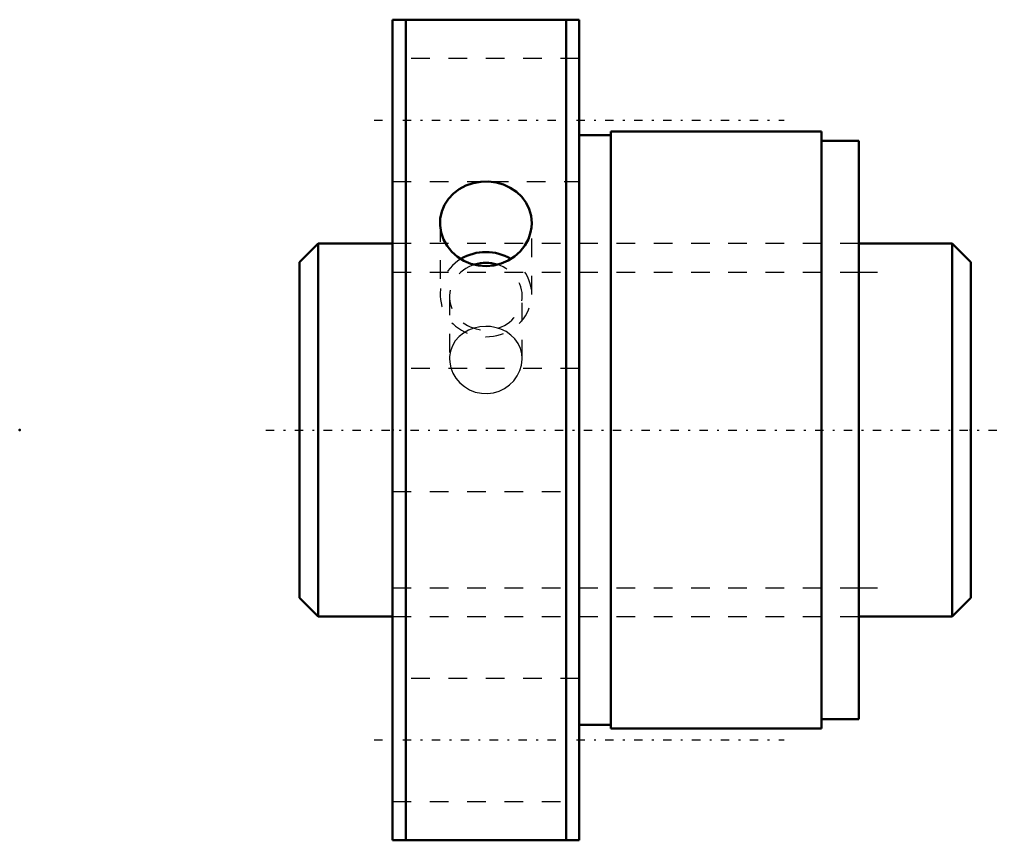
# Model space of a CAD drawing. Header units: millimetres. Extents: x -20 to 32.8, y -22 to 22.
import ezdxf

# ---------------------------------------------------------------- set-up
doc = ezdxf.new("R2010")
doc.units = ezdxf.units.MM
doc.linetypes.add('Center', pattern=[1.5, 0.45, -0.5, 0.05, -0.5])
doc.linetypes.add('Dashed', pattern=[2, 1, -1])
for name, color, linetype, lineweight in [('2d ConnectionPoints', 7, 'Continuous', 50), ('AM_0', 7, 'Continuous', 50), ('AM_5', 3, 'Continuous', 25), ('AM_7', 7, 'Center', 25), ('AM_9', 6, 'Dashed', 25)]:
    doc.layers.add(name, color=color, linetype=linetype, lineweight=lineweight)

# ---------------------------------------------------------------- blocks, each defined once
blk = doc.blocks.new('1_SDA_V_serieSDA2004V_4nut_0_in_SDA2004V_4G0_36LC0_0G000__0')
at = {"layer": 'AM_0'}
for p, q in [((0, 22), (0, -22)), ((10, 22), (0, 22)), ((0.7, 22), (0.7, -22)), ((9.3, 22), (9.3, -22)), ((10, 22), (10, -22)), ((11.7, 16), (11.7, -16)), ((23, 16), (11.7, 16)), ((23, 16), (23, -16)), ((11.7, 15.8), (10, 15.8)), ((25, 15.5), (23, 15.5)), ((25, 15.5), (25, -15.5)), ((10, -15.8), (11.7, -15.8)), ((23, -15.5), (25, -15.5)), ((11.7, -16), (23, -16)), ((0, -22), (10, -22))]:
    blk.add_line(p, q, dxfattribs=at)
for points in [[(7.458, 11.098), (7.424, 11.477), (7.32, 11.844), (7.152, 12.187), (6.922, 12.498), (6.638, 12.769), (6.307, 12.993), (5.938, 13.163), (5.543, 13.275), (5.133, 13.326), (4.72, 13.315), (4.315, 13.242), (3.93, 13.11), (3.574, 12.922), (3.259, 12.682), (2.992, 12.395), (2.782, 12.071), (2.636, 11.717), (2.556, 11.344), (2.542, 11.098)], [(2.542, 11.098), (2.546, 10.962), (2.605, 10.583), (2.732, 10.216), (2.922, 9.872), (3.172, 9.561), (3.473, 9.293), (3.819, 9.075), (4.198, 8.915), (4.6, 8.818), (5.013, 8.787), (5.424, 8.822), (5.823, 8.922), (6.199, 9.085), (6.541, 9.304), (6.841, 9.575), (7.088, 9.888), (7.276, 10.235), (7.4, 10.604), (7.444, 10.85), (7.458, 11.098)]]:
    blk.add_lwpolyline(points, dxfattribs=at)
for centre, major_axis, start_param, end_param in [((5, 7.271), (-2.459, 0), 4.138147, 5.286425), ((5, 7.159), (-1.95, 0), 4.401944, 5.020324)]:
    blk.add_ellipse(centre, major_axis=major_axis, ratio=0.92388, start_param=start_param, end_param=end_param, dxfattribs=at)
at = {"layer": 'AM_7'}
for p, q in [((-1, 16.617), (21, 16.617)), ((-1, -16.617), (21, -16.617))]:
    blk.add_line(p, q, dxfattribs=at)
at = {"layer": 'AM_9'}
for p, q in [((10, 19.917), (0, 19.917)), ((0, 13.317), (4.799, 13.317)), ((5.204, 13.317), (10, 13.317)), ((2.542, 11.098), (2.542, 7.271)), ((7.458, 7.271), (7.458, 11.098)), ((25, 10), (0, 10)), ((3.05, 7.159), (3.05, 3.826)), ((6.95, 3.827), (6.95, 7.159)), ((10, 3.3), (0, 3.3)), ((0, -3.3), (10, -3.3)), ((0, -10), (25, -10)), ((10, -13.317), (0, -13.317)), ((0, -19.917), (10, -19.917))]:
    blk.add_line(p, q, dxfattribs=at)
for points in [[(4.369, 5.466), (4.362, 5.464), (4.069, 5.353), (3.795, 5.198), (3.559, 5.007), (3.357, 4.776), (3.205, 4.52), (3.101, 4.232), (3.054, 3.941), (3.05, 3.827)], [(5, 5.555), (4.681, 5.533), (4.369, 5.466)], [(5.62, 5.469), (5.485, 5.503), (5.246, 5.542), (5, 5.555)], [(6.95, 3.827), (6.93, 4.086), (6.855, 4.376), (6.733, 4.638), (6.559, 4.883), (6.345, 5.093), (6.086, 5.273), (5.801, 5.408), (5.62, 5.469)], [(3.05, 3.827), (3.061, 3.634), (3.121, 3.341), (3.234, 3.05), (3.393, 2.783), (3.6, 2.537), (3.845, 2.328), (4.129, 2.156), (4.431, 2.036), (4.76, 1.967), (5.08, 1.953), (5.407, 1.995), (5.712, 2.086), (6.004, 2.229), (6.264, 2.413), (6.496, 2.642), (6.683, 2.899), (6.827, 3.188), (6.915, 3.483), (6.95, 3.793), (6.95, 3.827)]]:
    blk.add_lwpolyline(points, dxfattribs=at)
for centre, major_axis, start_param, end_param in [((5, 7.271), (-2.458, 0), 5.286425, 10.421332), ((5, 7.159), (-1.95, 0), 5.020324, 10.685129)]:
    blk.add_ellipse(centre, major_axis=major_axis, ratio=0.92388, start_param=start_param, end_param=end_param, dxfattribs=at)
blk = doc.blocks.new('2_000SDA2004V_40Shaft_0_in_SDA2004V_4G0_36LC0_0G000__0')
at = {"layer": 'AM_0'}
for p, q in [((-4, 10), (-5, 9)), ((0, 10), (-4, 10)), ((-4, 10), (-4, -10)), ((30, 10), (25, 10)), ((31, 9), (30, 10)), ((30, 10), (30, -10)), ((-5, 9), (-5, -9)), ((31, 9), (31, -9)), ((-5, -9), (-4, -10)), ((30, -10), (31, -9)), ((-4, -10), (0, -10)), ((25, -10), (30, -10))]:
    blk.add_line(p, q, dxfattribs=at)
at = {"layer": 'AM_5', "linetype": 'Dashed'}
for p, q in [((0, 8.4665), (25, 8.4665)), ((0, -8.4665), (25, -8.4665))]:
    blk.add_line(p, q, dxfattribs=at)
at = {"layer": 'AM_5'}
for p, q in [((25, 8.4665), (26, 8.4665)), ((25, -8.4665), (26, -8.4665))]:
    blk.add_line(p, q, dxfattribs=at)
at = {"layer": 'AM_7'}
blk.add_line((-6.8, 0), (32.8, 0), dxfattribs=at)
at = {"layer": 'AM_9'}
for p, q in [((25, 10), (0, 10)), ((0, -10), (25, -10))]:
    blk.add_line(p, q, dxfattribs=at)

msp = doc.modelspace()

# ---------------------------------------------------------------- linework, layer by layer
at = {"layer": '2d ConnectionPoints'}
for p in [(-20, 0), (0, 0), (31, 0)]:
    msp.add_point(p, dxfattribs=at)

# ---------------------------------------------------------------- block references
for name in ['1_SDA_V_serieSDA2004V_4nut_0_in_SDA2004V_4G0_36LC0_0G000__0', '2_000SDA2004V_40Shaft_0_in_SDA2004V_4G0_36LC0_0G000__0']:
    msp.add_blockref(name, (0, 0))

doc.saveas('drawing.dxf')
